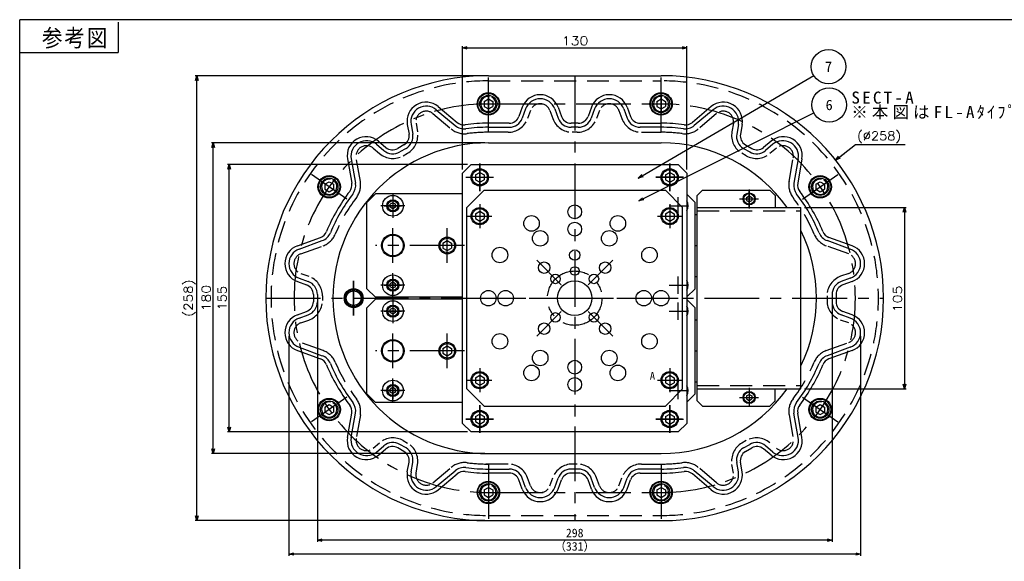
# Model space of a CAD drawing. Extents: x 0 to 1108, y 0 to 800.
# Tile 9 of 15: x 0 to 570, y 486 to 800. Entities that reach past the tile are written whole.
import ezdxf
from ezdxf.enums import TextEntityAlignment as Align

# ---------------------------------------------------------------- set-up
doc = ezdxf.new("R2010")
doc.units = 0
doc.linetypes.add('CENTER', pattern=[50.8, 31.75, -6.35, 6.35, -6.35])
doc.linetypes.add('DASHED', pattern=[19.05, 12.7, -6.35])
doc.layers.get('0').update_dxf_attribs({"linetype": 'CONTINUOUS'})
doc.layers.get('DEFPOINTS').update_dxf_attribs({"linetype": 'CONTINUOUS'})
for name, color, linetype in [('BODY', 130, 'CONTINUOUS'), ('BOLT', 162, 'CONTINUOUS'), ('CVZ', 254, 'CONTINUOUS'), ('FL-BASE', 100, 'CONTINUOUS'), ('TOP-PLATE', 254, 'CONTINUOUS'), ('フレーム', 151, 'CONTINUOUS')]:
    doc.layers.add(name, color=color, linetype=linetype)
doc.styles.add('MX_DIMTXSTY_2', font='txt.sh', dxfattribs={"width": 1.1, "bigfont": 'extfont'})
doc.styles.add('MX_DIMTXSTY_4', font='txt.sh', dxfattribs={"width": 1.2, "bigfont": 'extfont'})
doc.styles.add('MX_DIMTXSTY_7', font='txt.sh', dxfattribs={"width": 1.15, "bigfont": 'extfont'})
doc.styles.add('MX_NOTE_STANDARD', font='txt.sh', dxfattribs={"bigfont": 'extfont'})
doc.dimstyles.new('MXDIMSTYLE', dxfattribs={"dimtxt": 2.5, "dimasz": 2.5, "dimexe": 1, "dimexo": 1, "dimgap": 1.6, "dimtad": 1, "dimdsep": 46, "dimtxsty": 'MX_NOTE_STANDARD', "dimblk1": 'OPEN30', "dimblk2": 'OPEN30', "dimsah": 1, "dimcen": 2.5, "dimadec": 0, "dimazin": 0, "dimtfac": 1, "dimtmove": 0, "dimatfit": 3, "dimldrblk": 'OPEN30', "dimfxl": 1, "dimtzin": 0, "dimarcsym": 0})

# ---------------------------------------------------------------- blocks, each defined once
blk = doc.blocks.new('_OPEN30')
at = {"color": 0, "linetype": 'ByBlock', "lineweight": -2}
for p, q in [((-1, 0.267949), (0, 0)), ((0, 0), (-1, -0.267949)), ((0, 0), (-1, 0))]:
    blk.add_line(p, q, dxfattribs=at)
blk = doc.blocks.new('*D1')
at = {"color": 22, "linetype": 'CONTINUOUS'}
for p, q in [((472.469068, 718.614766), (484.046809, 727.769703)), ((484.046809, 727.769703), (512.662841, 727.769703)), ((472.469068, 718.614766), (477.450014, 722.55338))]:
    blk.add_line(p, q, dxfattribs=at)
at = {"layer": 'DEFPOINTS', "color": 0, "linetype": 'CONTINUOUS'}
for p in [(472.469068, 718.614766), (270.313259, 558.762875)]:
    blk.add_point(p, dxfattribs=at)
at = {"color": 22, "linetype": 'CONTINUOUS', "xscale": 2.77, "yscale": 2.77, "zscale": 2.77, "rotation": 218.334694}
blk.add_blockref('_OPEN30', (472.469068, 718.614766), dxfattribs=at)
at = {"color": 22, "linetype": 'CONTINUOUS', "insert": (497.662841, 731.869704), "char_height": 5, "attachment_point": 5, "line_spacing_factor": 0.72, "style": 'MX_DIMTXSTY_2'}
blk.add_mtext('\\A1;(∅258)', dxfattribs=at)
blk = doc.blocks.new('_NONE')
at = {"color": 0, "linetype": 'ByBlock', "lineweight": -2}
blk.add_circle((0, 0), 0.25, dxfattribs=at)
blk = doc.blocks.new('$BALOON')
at = {"color": 0, "linetype": 'CONTINUOUS', "lineweight": -2}
blk.add_circle((0, 0), 1, dxfattribs=at)
blk.add_attdef('NO.', text='', height=0.8, dxfattribs=at).set_placement((0, 0), align=Align.MIDDLE_CENTER)
blk = doc.blocks.new('*D6')
at = {"color": 22, "linetype": 'CONTINUOUS'}
for p, q in [((172.393845, 636.688823), (172.393845, 497.553905)), ((470.388482, 636.688823), (470.388482, 497.553905)), ((470.388482, 498.553905), (172.393845, 498.553905))]:
    blk.add_line(p, q, dxfattribs=at)
at = {"layer": 'DEFPOINTS', "color": 0, "linetype": 'CONTINUOUS'}
for p in [(172.393845, 638.688823), (470.388482, 638.688823), (172.393845, 498.553905)]:
    blk.add_point(p, dxfattribs=at)
at = {"color": 22, "linetype": 'CONTINUOUS', "xscale": 2.77, "yscale": 2.77, "zscale": 2.77, "rotation": 180}
blk.add_blockref('_OPEN30', (172.393845, 498.553905), dxfattribs=at)
at = {"color": 22, "linetype": 'CONTINUOUS', "xscale": 2.77, "yscale": 2.77, "zscale": 2.77}
blk.add_blockref('_OPEN30', (470.388482, 498.553905), dxfattribs=at)
at = {"color": 22, "linetype": 'CONTINUOUS', "insert": (321.391167, 502.653905), "char_height": 5, "attachment_point": 5, "line_spacing_factor": 0.72}
blk.add_mtext('\\A1;298', dxfattribs=at)
blk = doc.blocks.new('*D7')
at = {"color": 22, "linetype": 'CONTINUOUS'}
for p, q in [((155.891163, 616.688815), (155.891163, 489.503161)), ((486.891163, 616.688815), (486.891163, 489.503161)), ((486.891163, 490.503161), (155.891163, 490.503161))]:
    blk.add_line(p, q, dxfattribs=at)
at = {"layer": 'DEFPOINTS', "color": 0, "linetype": 'CONTINUOUS'}
for p in [(155.891163, 618.688815), (486.891163, 618.688815), (155.891163, 490.503161)]:
    blk.add_point(p, dxfattribs=at)
at = {"color": 22, "linetype": 'CONTINUOUS', "xscale": 2.77, "yscale": 2.77, "zscale": 2.77, "rotation": 180}
blk.add_blockref('_OPEN30', (155.891163, 490.503161), dxfattribs=at)
at = {"color": 22, "linetype": 'CONTINUOUS', "xscale": 2.77, "yscale": 2.77, "zscale": 2.77}
blk.add_blockref('_OPEN30', (486.891163, 490.503161), dxfattribs=at)
at = {"color": 22, "linetype": 'CONTINUOUS', "insert": (321.391163, 494.603161), "char_height": 5, "attachment_point": 5, "line_spacing_factor": 0.72}
blk.add_mtext('\\A1;（331）', dxfattribs=at)
blk = doc.blocks.new('*D8')
at = {"color": 22, "linetype": 'CONTINUOUS'}
for p, q in [((454.391171, 691.188821), (513.408981, 691.188821)), ((512.408981, 691.188821), (512.408981, 586.188821)), ((454.391171, 586.188821), (513.408981, 586.188821))]:
    blk.add_line(p, q, dxfattribs=at)
at = {"layer": 'DEFPOINTS', "color": 0, "linetype": 'CONTINUOUS'}
for p in [(452.391171, 691.188821), (452.391171, 586.188821), (512.408981, 586.188821)]:
    blk.add_point(p, dxfattribs=at)
at = {"color": 22, "linetype": 'CONTINUOUS', "xscale": 2.77, "yscale": 2.77, "zscale": 2.77}
for p, rotation in [((512.408981, 691.188821), 90), ((512.408981, 586.188821), 270)]:
    blk.add_blockref('_OPEN30', p, dxfattribs=dict(at, rotation=rotation))
at = {"color": 22, "linetype": 'CONTINUOUS', "insert": (508.308981, 638.224824), "char_height": 5, "attachment_point": 5, "rotation": 90, "line_spacing_factor": 0.72, "style": 'MX_DIMTXSTY_4'}
blk.add_mtext('\\A1;105', dxfattribs=at)
blk = doc.blocks.new('*D11')
at = {"color": 22, "linetype": 'CONTINUOUS'}
for p, q in [((256.391163, 713.188825), (256.391163, 784.657025)), ((256.391163, 783.657025), (386.391163, 783.657025)), ((386.391163, 713.188825), (386.391163, 784.657025))]:
    blk.add_line(p, q, dxfattribs=at)
at = {"layer": 'DEFPOINTS', "color": 0, "linetype": 'CONTINUOUS'}
for p in [(386.391163, 783.657025), (256.391163, 711.188825), (386.391163, 711.188825)]:
    blk.add_point(p, dxfattribs=at)
at = {"color": 22, "linetype": 'CONTINUOUS', "xscale": 2.77, "yscale": 2.77, "zscale": 2.77, "rotation": 180}
blk.add_blockref('_OPEN30', (256.391163, 783.657025), dxfattribs=at)
at = {"color": 22, "linetype": 'CONTINUOUS', "xscale": 2.77, "yscale": 2.77, "zscale": 2.77}
blk.add_blockref('_OPEN30', (386.391163, 783.657025), dxfattribs=at)
at = {"color": 22, "linetype": 'CONTINUOUS', "insert": (321.575383, 787.757025), "char_height": 5, "attachment_point": 5, "line_spacing_factor": 0.72, "style": 'MX_DIMTXSTY_4'}
blk.add_mtext('\\A1;130', dxfattribs=at)
blk = doc.blocks.new('*D17')
at = {"color": 22, "linetype": 'CONTINUOUS'}
for p, q in [((259.391162, 716.188821), (120.309803, 716.188821)), ((121.309803, 561.188821), (121.309803, 716.188821)), ((259.391162, 561.188821), (120.309803, 561.188821))]:
    blk.add_line(p, q, dxfattribs=at)
at = {"layer": 'DEFPOINTS', "color": 0, "linetype": 'CONTINUOUS'}
for p in [(121.309803, 716.188821), (261.391162, 716.188821), (261.391162, 561.188821)]:
    blk.add_point(p, dxfattribs=at)
at = {"color": 22, "linetype": 'CONTINUOUS', "xscale": 2.77, "yscale": 2.77, "zscale": 2.77}
for p, rotation in [((121.309803, 716.188821), 90), ((121.309803, 561.188821), 270)]:
    blk.add_blockref('_OPEN30', p, dxfattribs=dict(at, rotation=rotation))
at = {"color": 22, "linetype": 'CONTINUOUS', "insert": (117.209803, 638.688821), "char_height": 5, "attachment_point": 5, "rotation": 90, "line_spacing_factor": 0.72, "style": 'MX_DIMTXSTY_2'}
blk.add_mtext('\\A1;155', dxfattribs=at)
blk = doc.blocks.new('*D18')
at = {"color": 22, "linetype": 'CONTINUOUS'}
for p, q in [((269.391162, 728.688821), (111.088092, 728.688821)), ((112.088092, 548.688821), (112.088092, 728.688821)), ((269.391162, 548.688821), (111.088092, 548.688821))]:
    blk.add_line(p, q, dxfattribs=at)
at = {"layer": 'DEFPOINTS', "color": 0, "linetype": 'CONTINUOUS'}
for p in [(112.088092, 728.688821), (271.391162, 728.688821), (271.391162, 548.688821)]:
    blk.add_point(p, dxfattribs=at)
at = {"color": 22, "linetype": 'CONTINUOUS', "xscale": 2.77, "yscale": 2.77, "zscale": 2.77}
for p, rotation in [((112.088092, 728.688821), 90), ((112.088092, 548.688821), 270)]:
    blk.add_blockref('_OPEN30', p, dxfattribs=dict(at, rotation=rotation))
at = {"color": 22, "linetype": 'CONTINUOUS', "insert": (107.988092, 638.688821), "char_height": 5, "attachment_point": 5, "rotation": 90, "line_spacing_factor": 0.72, "style": 'MX_DIMTXSTY_4'}
blk.add_mtext('\\A1;180', dxfattribs=at)
blk = doc.blocks.new('*D19')
at = {"color": 22, "linetype": 'CONTINUOUS'}
for p, q in [((269.391162, 767.548821), (101.554248, 767.548821)), ((102.554248, 509.828821), (102.554248, 767.548821)), ((269.391162, 509.828821), (101.554248, 509.828821))]:
    blk.add_line(p, q, dxfattribs=at)
at = {"layer": 'DEFPOINTS', "color": 0, "linetype": 'CONTINUOUS'}
for p in [(102.554248, 767.548821), (271.391162, 767.548821), (271.391162, 509.828821)]:
    blk.add_point(p, dxfattribs=at)
at = {"color": 22, "linetype": 'CONTINUOUS', "xscale": 2.77, "yscale": 2.77, "zscale": 2.77}
for p, rotation in [((102.554248, 767.548821), 90), ((102.554248, 509.828821), 270)]:
    blk.add_blockref('_OPEN30', p, dxfattribs=dict(at, rotation=rotation))
at = {"color": 22, "linetype": 'CONTINUOUS', "insert": (98.454248, 638.688821), "char_height": 5, "attachment_point": 5, "rotation": 90, "line_spacing_factor": 0.72, "style": 'MX_DIMTXSTY_7'}
blk.add_mtext('\\A1;(258)', dxfattribs=at)

msp = doc.modelspace()

# ---------------------------------------------------------------- linework, layer by layer
at = {"layer": 'BODY', "color": 140, "linetype": 'CENTER'}
for p, q in [((271.391, 734.789), (271.391, 767.549)), ((321.391, 767.549), (321.391, 509.829)), ((371.391, 734.789), (371.391, 767.549)), ((271.391, 751.189), (371.391, 751.189)), ((266.391, 700.689), (266.391, 716.689)), ((376.391, 700.689), (376.391, 716.689)), ((189.476, 696.046), (168.997, 710.386)), ((258.391, 708.689), (274.391, 708.689)), ((384.391, 708.689), (368.391, 708.689)), ((453.306, 696.046), (473.785, 710.386)), ((216.091, 697.189), (216.091, 687.189)), ((211.091, 692.189), (221.091, 692.189)), ((216.091, 641.189), (216.091, 651.189)), ((193.391, 648.689), (193.391, 628.689)), ((211.091, 646.189), (221.091, 646.189)), ((142.531, 638.689), (500.251, 638.689)), ((216.091, 636.189), (216.091, 626.189)), ((211.091, 631.189), (221.091, 631.189)), ((216.091, 580.189), (216.091, 590.189)), ((211.091, 585.189), (221.091, 585.189)), ((189.476, 581.331), (168.997, 566.992)), ((266.391, 560.689), (266.391, 576.689)), ((376.391, 560.689), (376.391, 576.689)), ((453.306, 581.331), (473.785, 566.992)), ((453.306, 581.331), (473.785, 566.992)), ((274.391, 568.689), (258.391, 568.689)), ((368.391, 568.689), (384.391, 568.689)), ((271.391, 542.589), (271.391, 509.829)), ((371.391, 542.589), (371.391, 509.829)), ((271.391, 526.189), (371.391, 526.189)), ((271.391, 526.189), (371.391, 526.189))]:
    msp.add_line(p, q, dxfattribs=at)
at = {"layer": 'BODY', "color": 130, "linetype": 'CONTINUOUS'}
for p, q in [((271.391, 767.549), (371.391, 767.549)), ((241.247, 747.815), (252.19, 738.633)), ((242.354, 749.656), (253.276, 740.491)), ((291.055, 749.308), (289.119, 743.991)), ((292.934, 748.267), (290.999, 742.95)), ((309.848, 748.267), (311.784, 742.95)), ((311.728, 749.308), (313.663, 743.991)), ((331.055, 749.308), (329.119, 743.991)), ((332.934, 748.267), (330.999, 742.95)), ((349.848, 748.267), (351.784, 742.95)), ((351.728, 749.308), (353.663, 743.991)), ((400.429, 749.656), (389.506, 740.491)), ((401.536, 747.815), (390.593, 738.633)), ((224.45, 739.32), (225.433, 733.747)), ((226.598, 739.358), (227.581, 733.785)), ((283.481, 740.043), (271.391, 740.043)), ((271.391, 737.686), (283.481, 737.686)), ((323.481, 740.043), (319.301, 740.043)), ((323.481, 737.686), (319.301, 737.686)), ((359.301, 740.043), (371.391, 740.043)), ((371.391, 737.686), (359.301, 737.686)), ((416.184, 739.358), (415.201, 733.785)), ((418.332, 739.32), (417.35, 733.747)), ((206.606, 727.815), (210.94, 724.178)), ((207.713, 729.656), (212.047, 726.019)), ((222.524, 727.509), (218.904, 725.419)), ((223.702, 725.468), (220.083, 723.378)), ((419.08, 725.468), (422.7, 723.378)), ((420.258, 727.509), (423.878, 725.419)), ((435.07, 729.656), (430.735, 726.019)), ((436.177, 727.815), (431.842, 724.178)), ((189.809, 719.32), (192.285, 705.278)), ((191.957, 719.358), (194.438, 705.29)), ((450.825, 719.358), (448.344, 705.29)), ((452.973, 719.32), (450.497, 705.278)), ((160.772, 669.025), (174.17, 673.902)), ((482.011, 669.025), (468.612, 673.902)), ((161.813, 667.146), (175.236, 672.032)), ((480.969, 667.146), (467.546, 672.032)), ((161.813, 650.232), (167.13, 648.296)), ((480.969, 650.232), (475.652, 648.296)), ((160.772, 648.352), (166.089, 646.417)), ((482.011, 648.352), (476.694, 646.417)), ((170.037, 640.779), (170.037, 636.599)), ((172.394, 640.779), (172.394, 636.599)), ((470.388, 640.779), (470.388, 636.599)), ((472.746, 640.779), (472.746, 636.599)), ((160.772, 629.025), (166.089, 630.961)), ((161.813, 627.146), (167.13, 629.081)), ((480.969, 627.146), (475.652, 629.081)), ((482.011, 629.025), (476.694, 630.961)), ((161.813, 610.232), (175.236, 605.346)), ((480.969, 610.232), (467.546, 605.346)), ((160.772, 608.352), (174.17, 603.476)), ((482.011, 608.352), (468.612, 603.476)), ((189.809, 558.058), (192.285, 572.099)), ((191.957, 558.02), (194.438, 572.088)), ((450.825, 558.02), (448.344, 572.088)), ((452.973, 558.058), (450.497, 572.099)), ((206.606, 549.563), (210.94, 553.2)), ((223.702, 551.91), (220.083, 554)), ((419.08, 551.91), (422.7, 554)), ((436.177, 549.563), (431.842, 553.2)), ((207.713, 547.721), (212.047, 551.358)), ((222.524, 549.868), (218.904, 551.958)), ((420.258, 549.868), (423.878, 551.958)), ((435.07, 547.721), (430.735, 551.358)), ((224.45, 538.058), (225.433, 543.63)), ((226.598, 538.02), (227.581, 543.592)), ((416.184, 538.02), (415.201, 543.592)), ((418.332, 538.058), (417.35, 543.63)), ((241.247, 529.563), (252.19, 538.745)), ((242.354, 527.721), (253.276, 536.886)), ((271.391, 539.692), (283.481, 539.692)), ((283.481, 537.334), (271.391, 537.334)), ((323.481, 539.692), (319.301, 539.692)), ((323.481, 537.334), (319.301, 537.334)), ((371.391, 539.692), (359.301, 539.692)), ((359.301, 537.334), (371.391, 537.334)), ((400.429, 527.721), (389.506, 536.886)), ((401.536, 529.563), (390.593, 538.745)), ((291.055, 528.069), (289.119, 533.386)), ((292.934, 529.111), (290.999, 534.428)), ((309.848, 529.111), (311.784, 534.428)), ((311.728, 528.069), (313.663, 533.386)), ((331.055, 528.069), (329.119, 533.386)), ((332.934, 529.111), (330.999, 534.428)), ((349.848, 529.111), (351.784, 534.428)), ((351.728, 528.069), (353.663, 533.386)), ((271.391, 509.829), (371.391, 509.829))]:
    msp.add_line(p, q, dxfattribs=at)
at = {"layer": 'BODY', "color": 140, "linetype": 'DASHED'}
for p, q in [((271.391, 764.549), (371.391, 764.549)), ((295.753, 747.344), (294.057, 742.685)), ((307.029, 747.344), (308.725, 742.685)), ((335.753, 747.344), (334.057, 742.685)), ((347.029, 747.344), (348.725, 742.685)), ((239.267, 745.606), (249.868, 736.711)), ((403.515, 745.606), (392.914, 736.711)), ((229.501, 739.968), (230.362, 735.085)), ((413.281, 739.968), (412.42, 735.085)), ((272.781, 734.789), (270.001, 734.789)), ((282.781, 734.789), (271.391, 734.789)), ((322.781, 734.789), (320.001, 734.789)), ((360.001, 734.789), (371.391, 734.789)), ((204.626, 725.606), (208.424, 722.419)), ((438.156, 725.606), (434.358, 722.419)), ((197.263, 706.339), (194.86, 719.968)), ((222.137, 721.219), (224.545, 722.609)), ((420.645, 721.219), (418.238, 722.609)), ((445.519, 706.339), (447.922, 719.968)), ((162.736, 664.327), (175.74, 669.06)), ((480.046, 664.327), (467.042, 669.06)), ((162.736, 653.051), (167.395, 651.355)), ((480.046, 653.051), (475.387, 651.355)), ((175.291, 640.079), (175.291, 637.299)), ((467.491, 640.079), (467.491, 637.299)), ((162.736, 624.327), (167.395, 626.023)), ((480.046, 624.327), (475.387, 626.023)), ((175.74, 608.318), (162.736, 613.051)), ((467.042, 608.318), (480.046, 613.051)), ((197.263, 571.038), (194.86, 557.41)), ((445.519, 571.038), (447.922, 557.41)), ((204.626, 551.772), (208.424, 554.959)), ((222.137, 556.158), (224.545, 554.769)), ((420.645, 556.158), (418.238, 554.769)), ((229.501, 537.41), (230.362, 542.293)), ((272.781, 542.589), (270.001, 542.589)), ((282.781, 542.588), (271.391, 542.588)), ((322.781, 542.589), (320.001, 542.589)), ((360.001, 542.589), (371.391, 542.589)), ((413.281, 537.41), (412.42, 542.293)), ((239.267, 531.772), (249.868, 540.667)), ((403.515, 531.772), (392.914, 540.667)), ((295.753, 530.034), (294.057, 534.693)), ((307.029, 530.034), (308.725, 534.693)), ((335.753, 530.034), (334.057, 534.693)), ((347.029, 530.034), (348.725, 534.693)), ((271.391, 512.829), (371.391, 512.829))]:
    msp.add_line(p, q, dxfattribs=at)
at = {"layer": 'BODY', "color": 130, "linetype": 'CONTINUOUS'}
for centre, radius in [((216.091, 692.189), 3), ((216.091, 646.189), 3), ((193.391, 638.689), 5.5), ((216.091, 631.189), 3), ((216.091, 585.189), 3)]:
    msp.add_circle(centre, radius, dxfattribs=at)
for centre, radius, start, end in [((271.391, 638.689), 128.86, 90, 270), ((371.391, 638.689), 128.86, 270, 90), ((301.391, 745.546), 11, 20, 160), ((301.391, 745.189), 9, 20, 160), ((341.391, 745.546), 11, 20, 160), ((341.391, 745.189), 9, 20, 160), ((235.283, 741.23), 11, 50, 190), ((235.462, 740.921), 9, 50, 190), ((407.499, 741.23), 11, 350, 130), ((407.321, 740.921), 9, 350, 130), ((283.481, 746.043), 6, 270, 340), ((283.481, 745.686), 8, 270, 340), ((319.301, 745.686), 8, 200, 270), ((319.301, 746.043), 6, 200, 270), ((323.481, 746.043), 6, 270, 340), ((323.481, 745.686), 8, 270, 340), ((359.301, 745.686), 8, 200, 270), ((359.301, 746.043), 6, 200, 270), ((257.332, 744.761), 8, 230, 277.55021), ((257.133, 745.088), 6, 230, 277.63267), ((271.391, 638.689), 101.35, 90, 97.63267), ((271.391, 638.689), 99, 90, 97.55021), ((371.391, 638.689), 101.35, 82.36733, 90), ((371.391, 638.689), 99, 82.44979, 90), ((385.45, 744.761), 8, 262.44979, 310), ((385.65, 745.088), 6, 262.36733, 310), ((200.642, 721.23), 11, 50, 190), ((200.821, 720.921), 9, 50, 190), ((219.524, 732.706), 6, 300, 10), ((219.702, 732.396), 8, 300, 10), ((423.08, 732.396), 8, 170, 240), ((423.258, 732.706), 6, 170, 240), ((442.14, 721.23), 11, 350, 130), ((441.962, 720.921), 9, 350, 130), ((216.083, 730.306), 8, 230, 300), ((215.904, 730.616), 6, 230, 300), ((426.7, 730.306), 8, 240, 310), ((426.878, 730.616), 6, 240, 310), ((186.376, 704.236), 6, 322.36733, 10), ((186.559, 703.901), 8, 322.44979, 10), ((456.223, 703.901), 8, 170, 217.55021), ((456.406, 704.236), 6, 170, 217.63267), ((271.391, 638.689), 101.35, 142.36733, 157.63267), ((271.391, 638.689), 99, 142.44979, 157.55021), ((371.391, 638.689), 99, 22.44979, 37.55021), ((371.391, 638.689), 101.35, 22.36733, 37.63267), ((172.118, 679.54), 6, 290, 337.63267), ((172.5, 679.549), 8, 290, 337.55021), ((470.282, 679.549), 8, 202.44979, 250), ((470.664, 679.54), 6, 202.36733, 250), ((164.534, 658.689), 11, 110, 250), ((164.891, 658.689), 9, 110, 250), ((477.891, 658.689), 9, 290, 70), ((478.248, 658.689), 11, 290, 70), ((164.037, 640.779), 6, 0, 70), ((164.394, 640.779), 8, 0, 70), ((478.388, 640.779), 8, 110, 180), ((478.746, 640.779), 6, 110, 180), ((164.037, 636.599), 6, 290, 0), ((164.394, 636.599), 8, 290, 0), ((478.388, 636.599), 8, 180, 250), ((478.746, 636.599), 6, 180, 250), ((164.534, 618.689), 11, 110, 250), ((478.248, 618.689), 11, 290, 70), ((164.891, 618.689), 9, 110, 250), ((477.891, 618.689), 9, 290, 70), ((172.5, 597.828), 8, 22.44979, 70), ((470.282, 597.828), 8, 110, 157.55021), ((172.118, 597.838), 6, 22.36733, 70), ((271.391, 638.689), 101.35, 202.36733, 217.63267), ((271.391, 638.689), 99, 202.44979, 217.55021), ((371.391, 638.689), 99, 322.44979, 337.55021), ((371.391, 638.689), 101.35, 322.36733, 337.63267), ((470.664, 597.838), 6, 110, 157.63267), ((186.376, 573.141), 6, 350, 37.63267), ((186.559, 573.477), 8, 350, 37.55021), ((456.223, 573.477), 8, 142.44979, 190), ((456.406, 573.141), 6, 142.36733, 190), ((200.642, 556.148), 11, 170, 310), ((200.821, 556.457), 9, 170, 310), ((216.083, 547.071), 8, 60, 130), ((426.7, 547.071), 8, 50, 120), ((442.14, 556.148), 11, 230, 10), ((441.962, 556.457), 9, 230, 10), ((215.904, 546.762), 6, 60, 130), ((219.524, 544.672), 6, 350, 60), ((219.702, 544.981), 8, 350, 60), ((423.08, 544.981), 8, 120, 190), ((423.258, 544.672), 6, 120, 190), ((426.878, 546.762), 6, 50, 120), ((235.283, 536.148), 11, 170, 310), ((235.462, 536.457), 9, 170, 310), ((257.332, 532.616), 8, 82.44979, 130), ((257.133, 532.29), 6, 82.36733, 130), ((271.391, 638.689), 101.35, 262.36733, 270), ((271.391, 638.689), 99, 262.44979, 270), ((283.481, 531.692), 8, 20, 90), ((283.481, 531.334), 6, 20, 90), ((319.301, 531.692), 8, 90, 160), ((319.301, 531.334), 6, 90, 160), ((323.481, 531.692), 8, 20, 90), ((323.481, 531.334), 6, 20, 90), ((359.301, 531.692), 8, 90, 160), ((359.301, 531.334), 6, 90, 160), ((371.391, 638.689), 99, 270, 277.55021), ((371.391, 638.689), 101.35, 270, 277.63267), ((385.45, 532.616), 8, 50, 97.55021), ((385.65, 532.29), 6, 50, 97.63267), ((407.499, 536.148), 11, 230, 10), ((407.321, 536.457), 9, 230, 10), ((301.391, 531.832), 11, 200, 340), ((301.391, 532.189), 9, 200, 340), ((341.391, 531.832), 11, 200, 340), ((341.391, 532.189), 9, 200, 340)]:
    msp.add_arc(centre, radius, start, end, dxfattribs=at)
at = {"layer": 'BODY', "color": 140, "linetype": 'DASHED'}
for centre, radius, start, end in [((271.391, 638.689), 125.86, 90, 270), ((371.391, 638.689), 125.86, 270, 90), ((235.41, 741.01), 6, 50, 190), ((301.391, 745.292), 6, 20, 160), ((341.391, 745.292), 6, 20, 160), ((407.372, 741.01), 6, 350, 130), ((282.781, 746.789), 12, 270, 340), ((320.001, 746.789), 12, 200, 270), ((322.781, 746.789), 12, 270, 340), ((360.001, 746.789), 12, 200, 270), ((257.581, 745.903), 12, 230, 277.33955), ((385.201, 745.903), 12, 262.66045, 310), ((218.545, 733.001), 12, 300, 10), ((271.391, 638.689), 96.1, 90, 97.33955), ((371.391, 638.689), 96.1, 82.66045, 90), ((424.238, 733.001), 12, 170, 240), ((200.769, 721.01), 6, 50, 190), ((442.013, 721.01), 6, 350, 130), ((216.137, 731.611), 12, 230, 300), ((426.645, 731.611), 12, 240, 310), ((185.446, 704.256), 12, 322.66045, 10), ((457.337, 704.256), 12, 170, 217.33955), ((271.391, 638.689), 96.1, 142.66045, 157.33955), ((371.391, 638.689), 96.1, 22.66045, 37.33955), ((171.636, 680.336), 12, 290, 337.33955), ((471.146, 680.336), 12, 202.66045, 250), ((164.788, 658.689), 6, 110, 250), ((477.994, 658.689), 6, 290, 70), ((163.291, 640.079), 12, 0, 70), ((479.491, 640.079), 12, 110, 180), ((163.291, 637.299), 12, 290, 0), ((479.491, 637.299), 12, 180, 250), ((164.788, 618.689), 6, 110, 250), ((477.994, 618.689), 6, 290, 70), ((171.636, 597.041), 12, 22.66045, 70), ((471.146, 597.041), 12, 110, 157.33955), ((271.391, 638.689), 96.1, 202.66045, 217.33955), ((371.391, 638.689), 96.1, 322.66045, 337.33955), ((185.446, 573.122), 12, 350, 37.33955), ((457.337, 573.122), 12, 142.66045, 190), ((200.769, 556.368), 6, 170, 310), ((216.137, 545.766), 12, 60, 130), ((218.545, 544.376), 12, 350, 60), ((424.238, 544.376), 12, 120, 190), ((426.645, 545.766), 12, 50, 120), ((442.013, 556.368), 6, 230, 10), ((257.581, 531.475), 12, 82.66045, 130), ((271.391, 638.689), 96.1, 262.66045, 270), ((282.781, 530.588), 12, 20, 90), ((320.001, 530.589), 12, 90, 160), ((322.781, 530.589), 12, 20, 90), ((360.001, 530.589), 12, 90, 160), ((371.391, 638.689), 96.1, 270, 277.33955), ((385.201, 531.475), 12, 50, 97.33955), ((235.41, 536.368), 6, 170, 310), ((407.372, 536.368), 6, 230, 10), ((301.391, 532.086), 6, 200, 340), ((341.391, 532.086), 6, 200, 340)]:
    msp.add_arc(centre, radius, start, end, dxfattribs=at)
at = {"layer": 'BODY', "color": 140, "linetype": 'CENTER'}
for centre, start, end in [((271.391, 638.689), 90, 270), ((371.391, 638.689), 270, 90)]:
    msp.add_arc(centre, 112.5, start, end, dxfattribs=at)
at = {"layer": 'BOLT', "color": 162, "linetype": 'CONTINUOUS'}
for p, q in [((268.891, 752.632), (271.391, 754.076)), ((268.891, 752.632), (268.891, 749.745)), ((271.391, 754.076), (273.891, 752.632)), ((273.891, 752.632), (273.891, 749.745)), ((368.891, 752.632), (371.391, 754.076)), ((368.891, 752.632), (368.891, 749.745)), ((371.391, 754.076), (373.891, 752.632)), ((373.891, 752.632), (373.891, 749.745)), ((268.891, 749.745), (271.391, 748.302)), ((271.391, 748.302), (273.891, 749.745)), ((368.891, 749.745), (371.391, 748.302)), ((371.391, 748.302), (373.891, 749.745)), ((176.737, 704.66), (179.237, 706.103)), ((176.737, 704.66), (176.737, 701.773)), ((176.737, 701.773), (179.237, 700.329)), ((179.237, 706.103), (181.737, 704.66)), ((179.237, 700.329), (181.737, 701.773)), ((181.737, 704.66), (181.737, 701.773)), ((461.046, 704.66), (463.546, 706.103)), ((461.046, 704.66), (461.046, 701.773)), ((461.046, 701.773), (463.546, 700.329)), ((463.546, 706.103), (466.046, 704.66)), ((463.546, 700.329), (466.046, 701.773)), ((466.046, 704.66), (466.046, 701.773)), ((420.891, 697.055), (422.391, 697.921)), ((420.891, 697.055), (420.891, 695.323)), ((422.391, 697.921), (423.891, 697.055)), ((423.891, 697.055), (423.891, 695.323)), ((420.891, 695.323), (422.391, 694.457)), ((422.391, 694.457), (423.891, 695.323)), ((420.891, 582.055), (422.391, 582.921)), ((420.891, 582.055), (420.891, 580.323)), ((422.391, 582.921), (423.891, 582.055)), ((423.891, 582.055), (423.891, 580.323)), ((176.737, 575.605), (179.237, 577.048)), ((179.237, 577.048), (181.737, 575.605)), ((420.891, 580.323), (422.391, 579.457)), ((422.391, 579.457), (423.891, 580.323)), ((461.046, 575.605), (463.546, 577.048)), ((463.546, 577.048), (466.046, 575.605)), ((176.737, 575.605), (176.737, 572.718)), ((176.737, 572.718), (179.237, 571.275)), ((179.237, 571.275), (181.737, 572.718)), ((181.737, 575.605), (181.737, 572.718)), ((461.046, 575.605), (461.046, 572.718)), ((461.046, 572.718), (463.546, 571.275)), ((463.546, 571.275), (466.046, 572.718)), ((466.046, 575.605), (466.046, 572.718)), ((268.891, 527.632), (271.391, 529.076)), ((268.891, 527.632), (268.891, 524.745)), ((268.891, 524.745), (271.391, 523.302)), ((271.391, 529.076), (273.891, 527.632)), ((271.391, 523.302), (273.891, 524.745)), ((273.891, 527.632), (273.891, 524.745)), ((368.891, 527.632), (371.391, 529.076)), ((368.891, 527.632), (368.891, 524.745)), ((368.891, 524.745), (371.391, 523.302)), ((371.391, 529.076), (373.891, 527.632)), ((371.391, 523.302), (373.891, 524.745)), ((373.891, 527.632), (373.891, 524.745))]:
    msp.add_line(p, q, dxfattribs=at)
at = {"layer": 'BOLT', "color": 172, "linetype": 'CENTER'}
for p, q in [((271.391, 756.439), (271.391, 745.939)), ((371.391, 756.439), (371.391, 745.939)), ((266.141, 751.189), (276.641, 751.189)), ((366.141, 751.189), (376.641, 751.189)), ((271.391, 531.439), (271.391, 520.939)), ((371.391, 531.439), (371.391, 520.939)), ((266.141, 526.189), (276.641, 526.189)), ((366.141, 526.189), (376.641, 526.189))]:
    msp.add_line(p, q, dxfattribs=at)
at = {"layer": 'BOLT', "color": 162, "linetype": 'CONTINUOUS'}
for centre, radius in [((271.391, 751.189), 6.5), ((271.391, 751.189), 6.1), ((271.391, 751.189), 5), ((371.391, 751.189), 6.5), ((371.391, 751.189), 6.1), ((371.391, 751.189), 5), ((179.237, 703.216), 6.5), ((179.237, 703.216), 6.1), ((179.237, 703.216), 5), ((463.546, 703.216), 6.5), ((463.546, 703.216), 6.1), ((463.546, 703.216), 5), ((422.391, 696.189), 3.5), ((422.391, 696.189), 3.1), ((422.391, 581.189), 3.5), ((422.391, 581.189), 3.1), ((179.237, 574.161), 6.5), ((179.237, 574.161), 6.1), ((179.237, 574.161), 5), ((463.546, 574.161), 6.5), ((463.546, 574.161), 6.1), ((463.546, 574.161), 5), ((271.391, 526.189), 6.5), ((271.391, 526.189), 6.1), ((271.391, 526.189), 5), ((371.391, 526.189), 6.5), ((371.391, 526.189), 6.1), ((371.391, 526.189), 5)]:
    msp.add_circle(centre, radius, dxfattribs=at)
for centre in [(271.391, 751.189), (371.391, 751.189), (179.237, 703.216), (463.546, 703.216), (179.237, 574.161), (463.546, 574.161), (271.391, 526.189), (371.391, 526.189)]:
    msp.add_arc(centre, 4.4, 80.61297, 62.06768, dxfattribs=at)
at = {"layer": 'CVZ', "color": 255, "linetype": 'CENTER'}
for p, q in [((422.391, 701.689), (422.391, 690.689)), ((216.091, 699.189), (216.091, 685.189)), ((416.891, 696.189), (427.891, 696.189)), ((417.891, 696.189), (426.891, 696.189)), ((422.391, 691.189), (422.391, 701.189)), ((223.091, 692.189), (209.091, 692.189)), ((216.091, 659.189), (216.091, 679.189)), ((247.591, 659.189), (247.591, 679.189)), ((257.591, 669.189), (206.091, 669.189)), ((216.091, 639.189), (216.091, 653.189)), ((223.091, 646.189), (209.091, 646.189)), ((216.091, 638.189), (216.091, 624.189)), ((223.091, 631.189), (209.091, 631.189)), ((216.091, 598.189), (216.091, 618.189)), ((247.591, 598.189), (247.591, 618.189)), ((257.591, 608.189), (206.091, 608.189)), ((216.091, 578.189), (216.091, 592.189)), ((223.091, 585.189), (209.091, 585.189)), ((422.391, 586.689), (422.391, 575.689)), ((422.391, 586.189), (422.391, 576.189)), ((416.891, 581.189), (427.891, 581.189)), ((417.891, 581.189), (426.891, 581.189))]:
    msp.add_line(p, q, dxfattribs=at)
at = {"layer": 'CVZ', "color": 254, "linetype": 'CONTINUOUS'}
for p, q in [((206.091, 699.189), (201.091, 694.189)), ((256.391, 699.189), (206.091, 699.189)), ((391.091, 694.189), (386.391, 698.889)), ((395.391, 701.189), (392.391, 698.189)), ((392.391, 579.189), (392.391, 698.189)), ((395.391, 701.189), (434.391, 701.189)), ((434.391, 701.189), (437.391, 698.189)), ((437.391, 698.189), (437.391, 691.189)), ((201.091, 644.189), (201.091, 694.189)), ((216.091, 693.921), (214.591, 693.055)), ((214.591, 691.323), (214.591, 693.055)), ((216.091, 690.457), (214.591, 691.323)), ((217.591, 693.055), (216.091, 693.921)), ((217.591, 691.323), (216.091, 690.457)), ((217.591, 691.323), (217.591, 693.055)), ((391.091, 644.189), (391.091, 694.189)), ((392.391, 691.189), (452.391, 691.189)), ((452.391, 586.189), (452.391, 691.189)), ((391.091, 669.189), (391.091, 687.189)), ((391.091, 687.189), (392.391, 687.189)), ((245.091, 670.632), (247.591, 672.076)), ((245.091, 670.632), (245.091, 667.745)), ((245.091, 667.745), (247.591, 666.302)), ((247.591, 672.076), (250.091, 670.632)), ((247.591, 666.302), (250.091, 667.745)), ((250.091, 670.632), (250.091, 667.745)), ((391.091, 651.189), (391.091, 669.189)), ((391.091, 669.189), (392.391, 669.189)), ((391.091, 651.189), (392.391, 651.189)), ((216.091, 647.921), (214.591, 647.055)), ((214.591, 645.323), (214.591, 647.055)), ((216.091, 644.457), (214.591, 645.323)), ((217.591, 647.055), (216.091, 647.921)), ((217.591, 645.323), (216.091, 644.457)), ((217.591, 645.323), (217.591, 647.055)), ((201.091, 644.189), (206.091, 639.189)), ((256.391, 639.189), (206.091, 639.189)), ((386.391, 639.489), (391.091, 644.189)), ((206.091, 638.189), (201.091, 633.189)), ((201.091, 583.189), (201.091, 633.189)), ((256.391, 638.189), (206.091, 638.189)), ((216.091, 632.921), (214.591, 632.055)), ((217.591, 632.055), (216.091, 632.921)), ((391.091, 633.189), (386.391, 637.889)), ((391.091, 583.189), (391.091, 633.189)), ((214.591, 630.323), (214.591, 632.055)), ((216.091, 629.457), (214.591, 630.323)), ((217.591, 630.323), (216.091, 629.457)), ((217.591, 630.323), (217.591, 632.055)), ((391.091, 626.189), (392.391, 626.189)), ((391.091, 608.189), (391.091, 626.189)), ((245.091, 609.632), (247.591, 611.076)), ((247.591, 611.076), (250.091, 609.632)), ((245.091, 609.632), (245.091, 606.745)), ((245.091, 606.745), (247.591, 605.302)), ((247.591, 605.302), (250.091, 606.745)), ((250.091, 609.632), (250.091, 606.745)), ((391.091, 608.189), (392.391, 608.189)), ((391.091, 590.189), (391.091, 608.189)), ((391.091, 590.189), (392.391, 590.189)), ((201.091, 583.189), (206.091, 578.189)), ((216.091, 586.921), (214.591, 586.055)), ((214.591, 584.323), (214.591, 586.055)), ((216.091, 583.457), (214.591, 584.323)), ((217.591, 586.055), (216.091, 586.921)), ((217.591, 584.323), (216.091, 583.457)), ((217.591, 584.323), (217.591, 586.055)), ((386.391, 578.489), (391.091, 583.189)), ((392.391, 586.189), (452.391, 586.189)), ((437.391, 579.189), (437.391, 586.189)), ((256.391, 578.189), (206.091, 578.189)), ((392.391, 579.189), (395.391, 576.189)), ((395.391, 576.189), (434.391, 576.189)), ((434.391, 576.189), (437.391, 579.189))]:
    msp.add_line(p, q, dxfattribs=at)
at = {"layer": 'CVZ', "color": 255, "linetype": 'DASHED'}
for p, q in [((392.391, 689.189), (452.391, 689.189)), ((392.391, 588.189), (452.391, 588.189))]:
    msp.add_line(p, q, dxfattribs=at)
at = {"layer": 'CVZ', "color": 254, "linetype": 'CONTINUOUS'}
for centre, radius in [((216.091, 692.189), 6), ((216.091, 692.189), 3.5), ((216.091, 669.189), 6.05), ((247.591, 669.189), 4.25), ((216.091, 646.189), 6), ((216.091, 646.189), 3.5), ((216.091, 631.189), 6), ((216.091, 631.189), 3.5), ((216.091, 608.189), 6.05), ((247.591, 608.189), 4.25), ((216.091, 585.189), 6), ((216.091, 585.189), 3.5)]:
    msp.add_circle(centre, radius, dxfattribs=at)
at = {"layer": 'CVZ', "color": 255, "linetype": 'CONTINUOUS'}
for centre, radius in [((216.091, 669.189), 6.5), ((247.591, 669.189), 4.85), ((216.091, 608.189), 6.5), ((247.591, 608.189), 4.85)]:
    msp.add_circle(centre, radius, dxfattribs=at)
at = {"layer": 'CVZ', "color": 254, "linetype": 'CONTINUOUS'}
for centre, radius, start, end in [((216.091, 692.189), 3.1, 77.51873, 40.55371), ((381.091, 692.189), 6, 332.04711, 27.95289), ((216.091, 646.189), 3.1, 77.51873, 40.55371), ((381.091, 646.189), 6, 332.04711, 27.95289), ((216.091, 631.189), 3.1, 77.51873, 40.55371), ((381.091, 631.189), 6, 332.04711, 27.95289), ((216.091, 585.189), 3.1, 77.51873, 40.55371), ((381.091, 585.189), 6, 332.04711, 27.95289)]:
    msp.add_arc(centre, radius, start, end, dxfattribs=at)
at = {"layer": 'FL-BASE', "color": 100, "linetype": 'CONTINUOUS'}
for p, q in [((261.391, 716.189), (256.391, 711.189)), ((261.391, 716.189), (381.391, 716.189)), ((381.391, 716.189), (386.391, 711.189)), ((256.391, 566.189), (256.391, 711.189)), ((263.891, 710.132), (266.391, 711.576)), ((263.891, 710.132), (263.891, 707.245)), ((263.891, 707.245), (266.391, 705.802)), ((266.391, 711.576), (268.891, 710.132)), ((266.391, 705.802), (268.891, 707.245)), ((268.891, 710.132), (268.891, 707.245)), ((373.891, 710.132), (376.391, 711.576)), ((373.891, 710.132), (373.891, 707.245)), ((373.891, 707.245), (376.391, 705.802)), ((376.391, 711.576), (378.891, 710.132)), ((376.391, 705.802), (378.891, 707.245)), ((378.891, 710.132), (378.891, 707.245)), ((386.391, 711.189), (386.391, 566.189)), ((268.891, 701.189), (258.891, 691.189)), ((268.891, 701.189), (373.891, 701.189)), ((373.891, 701.189), (383.891, 691.189)), ((258.891, 586.189), (258.891, 691.189)), ((383.891, 586.189), (383.891, 691.189)), ((263.891, 687.632), (266.391, 689.076)), ((263.891, 687.632), (263.891, 684.745)), ((263.891, 684.745), (266.391, 683.302)), ((266.391, 689.076), (268.891, 687.632)), ((266.391, 683.302), (268.891, 684.745)), ((268.891, 687.632), (268.891, 684.745)), ((373.891, 687.632), (376.391, 689.076)), ((373.891, 687.632), (373.891, 684.745)), ((373.891, 684.745), (376.391, 683.302)), ((376.391, 689.076), (378.891, 687.632)), ((376.391, 683.302), (378.891, 684.745)), ((378.891, 687.632), (378.891, 684.745)), ((263.891, 592.632), (266.391, 594.076)), ((266.391, 594.076), (268.891, 592.632)), ((373.891, 592.632), (376.391, 594.076)), ((376.391, 594.076), (378.891, 592.632)), ((263.891, 592.632), (263.891, 589.745)), ((263.891, 589.745), (266.391, 588.302)), ((266.391, 588.302), (268.891, 589.745)), ((268.891, 592.632), (268.891, 589.745)), ((373.891, 592.632), (373.891, 589.745)), ((373.891, 589.745), (376.391, 588.302)), ((376.391, 588.302), (378.891, 589.745)), ((378.891, 592.632), (378.891, 589.745)), ((268.891, 576.189), (258.891, 586.189)), ((373.891, 576.189), (383.891, 586.189)), ((268.891, 576.189), (373.891, 576.189)), ((263.891, 570.132), (266.391, 571.576)), ((266.391, 571.576), (268.891, 570.132)), ((373.891, 570.132), (376.391, 571.576)), ((376.391, 571.576), (378.891, 570.132)), ((256.391, 566.189), (261.391, 561.189)), ((263.891, 570.132), (263.891, 567.245)), ((263.891, 567.245), (266.391, 565.802)), ((266.391, 565.802), (268.891, 567.245)), ((268.891, 570.132), (268.891, 567.245)), ((373.891, 570.132), (373.891, 567.245)), ((373.891, 567.245), (376.391, 565.802)), ((376.391, 565.802), (378.891, 567.245)), ((378.891, 570.132), (378.891, 567.245)), ((381.391, 561.189), (386.391, 566.189)), ((381.391, 561.189), (261.391, 561.189))]:
    msp.add_line(p, q, dxfattribs=at)
at = {"layer": 'FL-BASE', "color": 110, "linetype": 'CENTER'}
for p, q in [((266.391, 716.189), (266.391, 700.689)), ((321.391, 716.189), (321.391, 561.189)), ((376.391, 716.189), (376.391, 700.689)), ((258.891, 708.689), (274.391, 708.689)), ((383.891, 708.689), (368.391, 708.689)), ((266.391, 693.189), (266.391, 679.189)), ((376.391, 693.189), (376.391, 679.189)), ((259.391, 686.189), (273.391, 686.189)), ((369.391, 686.189), (383.391, 686.189)), ((313.613, 646.467), (299.374, 660.706)), ((329.169, 646.467), (343.409, 660.706)), ((261.391, 638.689), (381.391, 638.689)), ((313.613, 630.911), (299.374, 616.671)), ((329.169, 630.911), (343.409, 616.671)), ((266.391, 598.189), (266.391, 584.189)), ((376.391, 598.189), (376.391, 584.189)), ((259.391, 591.189), (273.391, 591.189)), ((369.391, 591.189), (383.391, 591.189)), ((266.391, 561.189), (266.391, 576.689)), ((376.391, 561.189), (376.391, 576.689)), ((258.891, 568.689), (274.391, 568.689)), ((383.891, 568.689), (368.391, 568.689))]:
    msp.add_line(p, q, dxfattribs=at)
at = {"layer": 'FL-BASE', "color": 110, "linetype": 'DASHED'}
for p, q in [((381.091, 693.921), (381.246, 693.832)), ((381.091, 583.457), (381.246, 583.546))]:
    msp.add_line(p, q, dxfattribs=at)
at = {"layer": 'FL-BASE', "color": 100, "linetype": 'CONTINUOUS'}
for centre, radius in [((266.391, 708.689), 5), ((266.391, 708.689), 4.4), ((376.391, 708.689), 5), ((376.391, 708.689), 4.4), ((266.391, 686.189), 5), ((266.391, 686.189), 4.4), ((321.391, 688.689), 4), ((376.391, 686.189), 5), ((376.391, 686.189), 4.4), ((296.391, 681.99), 4.5), ((346.391, 681.99), 4.5), ((321.391, 678.689), 4), ((301.391, 673.33), 4.5), ((341.391, 673.33), 4.5), ((278.09, 663.689), 4.5), ((364.692, 663.689), 4.5), ((321.391, 663.689), 3), ((303.713, 656.366), 3.3), ((321.391, 654.439), 2.5), ((339.069, 656.366), 3.3), ((310.254, 649.826), 2.75), ((332.528, 649.826), 2.75), ((321.391, 638.689), 10), ((271.391, 638.689), 4.5), ((281.391, 638.689), 4.5), ((361.391, 638.689), 4.5), ((371.391, 638.689), 4.5), ((310.254, 627.552), 2.75), ((332.528, 627.552), 2.75), ((303.713, 621.011), 3.3), ((339.069, 621.011), 3.3), ((278.09, 613.689), 4.5), ((364.692, 613.689), 4.5), ((301.391, 604.048), 4.5), ((341.391, 604.048), 4.5), ((296.391, 595.388), 4.5), ((321.391, 598.689), 4), ((346.391, 595.388), 4.5), ((266.391, 591.189), 5), ((266.391, 591.189), 4.4), ((376.391, 591.189), 5), ((376.391, 591.189), 4.4), ((321.391, 588.689), 4), ((266.391, 568.689), 5), ((266.391, 568.689), 4.4), ((376.391, 568.689), 5), ((376.391, 568.689), 4.4)]:
    msp.add_circle(centre, radius, dxfattribs=at)
at = {"layer": 'FL-BASE', "color": 110, "linetype": 'CENTER'}
msp.add_circle((321.391, 638.689), 15.75, dxfattribs=at)
at = {"layer": 'TOP-PLATE', "color": 254, "linetype": 'CONTINUOUS'}
for p, q in [((271.391, 728.689), (371.391, 728.689)), ((271.391, 548.689), (371.391, 548.689))]:
    msp.add_line(p, q, dxfattribs=at)
at = {"layer": 'TOP-PLATE', "color": 255, "linetype": 'CENTER'}
for p, q in [((266.391, 716.689), (266.391, 700.689)), ((376.391, 716.689), (376.391, 700.689)), ((258.391, 708.689), (274.391, 708.689)), ((368.391, 708.689), (384.391, 708.689)), ((216.091, 697.189), (216.091, 687.189)), ((381.091, 697.189), (381.091, 687.189)), ((417.391, 696.189), (427.391, 696.189)), ((422.391, 701.189), (422.391, 691.189)), ((211.091, 692.189), (221.091, 692.189)), ((376.091, 692.189), (386.091, 692.189)), ((216.091, 651.189), (216.091, 641.189)), ((381.091, 651.189), (381.091, 641.189)), ((193.391, 628.689), (193.391, 648.689)), ((211.091, 646.189), (221.091, 646.189)), ((376.091, 646.189), (386.091, 646.189)), ((216.091, 636.189), (216.091, 626.189)), ((381.091, 636.189), (381.091, 626.189)), ((211.091, 631.189), (221.091, 631.189)), ((376.091, 631.189), (386.091, 631.189)), ((216.091, 590.189), (216.091, 580.189)), ((381.091, 590.189), (381.091, 580.189)), ((211.091, 585.189), (221.091, 585.189)), ((376.091, 585.189), (386.091, 585.189)), ((422.391, 586.189), (422.391, 576.189)), ((266.391, 576.689), (266.391, 560.689)), ((376.391, 576.689), (376.391, 560.689)), ((417.391, 581.189), (427.391, 581.189)), ((258.391, 568.689), (274.391, 568.689)), ((368.391, 568.689), (384.391, 568.689))]:
    msp.add_line(p, q, dxfattribs=at)
at = {"layer": 'TOP-PLATE', "color": 255, "linetype": 'CONTINUOUS'}
msp.add_circle((193.391, 638.689), 4.85, dxfattribs=at)
at = {"layer": 'TOP-PLATE', "color": 254, "linetype": 'CONTINUOUS'}
msp.add_circle((193.391, 638.689), 4.25, dxfattribs=at)
for centre, start, end in [((271.391, 638.689), 90, 270), ((371.391, 638.689), 35.68534, 90), ((371.391, 638.689), 334.15808, 25.84192), ((371.391, 638.689), 270, 324.31466)]:
    msp.add_arc(centre, 90, start, end, dxfattribs=at)
at = {"layer": 'フレーム', "color": 253, "linetype": 'CONTINUOUS'}
for p in [(1108, 800), (0, 0)]:
    msp.add_line(p, (0, 800), dxfattribs=at)
at = {"layer": 'フレーム', "color": 150, "linetype": 'CONTINUOUS'}
for p in [(57, 798.5), (0, 781)]:
    msp.add_line(p, (57, 781), dxfattribs=at)

# ---------------------------------------------------------------- block references
at = {"layer": 'フレーム', "color": 22, "linetype": 'ByBlock'}
ref = msp.add_blockref('$BALOON', (468.392, 772.787), dxfattribs=dict(at, xscale=10, yscale=10, zscale=10))
ref.add_attrib('NO.', '7', dxfattribs={"color": 22, "linetype": 'CONTINUOUS', "height": 6}).set_placement((468.392, 772.787), align=Align.MIDDLE_CENTER)
ref = msp.add_blockref('$BALOON', (468.735, 750.617), dxfattribs=dict(at, xscale=10, yscale=10, zscale=10))
ref.add_attrib('NO.', '6', dxfattribs={"color": 22, "linetype": 'CONTINUOUS', "height": 6}).set_placement((468.735, 750.617), align=Align.MIDDLE_CENTER)

# ---------------------------------------------------------------- texts
at = {"layer": 'FL-BASE', "color": 110, "linetype": 'CONTINUOUS', "insert": (364.877, 595.956), "char_height": 4.5, "attachment_point": 1, "line_spacing_factor": 0.72}
msp.add_mtext('\\T1.200000;\\A1;A', dxfattribs=at)
at = {"layer": 'フレーム', "color": 7, "linetype": 'CONTINUOUS', "insert": (12.893, 794.427), "char_height": 10, "attachment_point": 1, "line_spacing_factor": 0.72}
msp.add_mtext('\\T1.095445;\\W0.912871;\\A1;参考図', dxfattribs=at)
at = {"layer": 'フレーム', "color": 22, "linetype": 'CONTINUOUS', "insert": (481.58, 758.365), "char_height": 7, "attachment_point": 1, "line_spacing_factor": 0.72}
msp.add_mtext('\\T1.253359;\\W1.044466;\\A1;SECT-A\\P※本図はFL-Aﾀｲﾌﾟ', dxfattribs=at)

# ---------------------------------------------------------------- dimensions: what is measured, and where the dimension line sits
at = {"layer": 'フレーム', "color": 22, "linetype": 'CONTINUOUS'}
for base, p1, p2, text, override, picture, middle in [((386.391, 783.657), (256.391, 711.189), (386.391, 711.189), '\\A1;<>', {"dimtxt": 5, "dimasz": 2.77, "dimexo": 2, "dimtxsty": 'MX_DIMTXSTY_4', "dimtzin": 8}, '*D11', (321.575, 783.657)), ((172.394, 498.554), (470.388, 638.689), (172.394, 638.689), '\\A1;298', {"dimtxt": 5, "dimasz": 2.77, "dimexo": 2}, '*D6', (321.391, 498.554)), ((155.891, 490.503), (486.891, 618.689), (155.891, 618.689), '\\A1;（<>）', {"dimtxt": 5, "dimasz": 2.77, "dimexo": 2, "dimtzin": 8}, '*D7', (321.391, 490.503))]:
    dim = msp.add_linear_dim(base=base, p1=p1, p2=p2, text=text, dimstyle='MXDIMSTYLE', override=override, dxfattribs=at)
    dim.commit()
    dim.dimension.update_dxf_attribs({"geometry": picture, "text_midpoint": middle, "dimtype": 128})
for base, p1, p2, text, override, picture, middle in [((102.554, 767.549), (271.391, 509.829), (271.391, 767.549), '\\A1;(258)', {"dimtxt": 5, "dimasz": 2.77, "dimexo": 2, "dimtxsty": 'MX_DIMTXSTY_7'}, '*D19', (102.554, 638.689)), ((112.088, 728.689), (271.391, 548.689), (271.391, 728.689), '\\A1;<>', {"dimtxt": 5, "dimasz": 2.77, "dimexo": 2, "dimtxsty": 'MX_DIMTXSTY_4', "dimtzin": 8}, '*D18', (112.088, 638.689)), ((121.31, 716.189), (261.391, 561.189), (261.391, 716.189), '\\A1;<>', {"dimtxt": 5, "dimasz": 2.77, "dimexo": 2, "dimtxsty": 'MX_DIMTXSTY_2', "dimtzin": 8}, '*D17', (121.31, 638.689)), ((512.409, 586.189), (452.391, 691.189), (452.391, 586.189), '\\A1;<>', {"dimtxt": 5, "dimasz": 2.77, "dimexo": 2, "dimtxsty": 'MX_DIMTXSTY_4', "dimtzin": 8}, '*D8', (512.409, 638.225))]:
    dim = msp.add_linear_dim(base=base, p1=p1, p2=p2, angle=90, text=text, dimstyle='MXDIMSTYLE', override=override, dxfattribs=at)
    dim.commit()
    dim.dimension.update_dxf_attribs({"geometry": picture, "text_midpoint": middle, "dimtype": 128})
dim = msp.add_diameter_dim_2p(p1=(270.313, 558.763), p2=(472.469, 718.615), text='\\A1;(∅258)', dimstyle='MXDIMSTYLE', override={"dimtxt": 5, "dimasz": 2.77, "dimtih": 1, "dimtoh": 1, "dimtxsty": 'MX_DIMTXSTY_2', "dimblk1": 'NONE', "dimcen": 0, "dimtofl": 0}, dxfattribs=at)
dim.commit()
dim.dimension.update_dxf_attribs({"geometry": '*D1', "text_midpoint": (497.663, 727.77), "dimtype": 131})

# ---------------------------------------------------------------- leaders
for points in [[(358.169, 708.245), (459.763, 767.734)], [(358.514, 694.99), (459.808, 746.111)]]:
    msp.add_leader(points, dimstyle='MXDIMSTYLE', override={"dimasz": 2.77}, dxfattribs=at)

doc.saveas('drawing.dxf')
